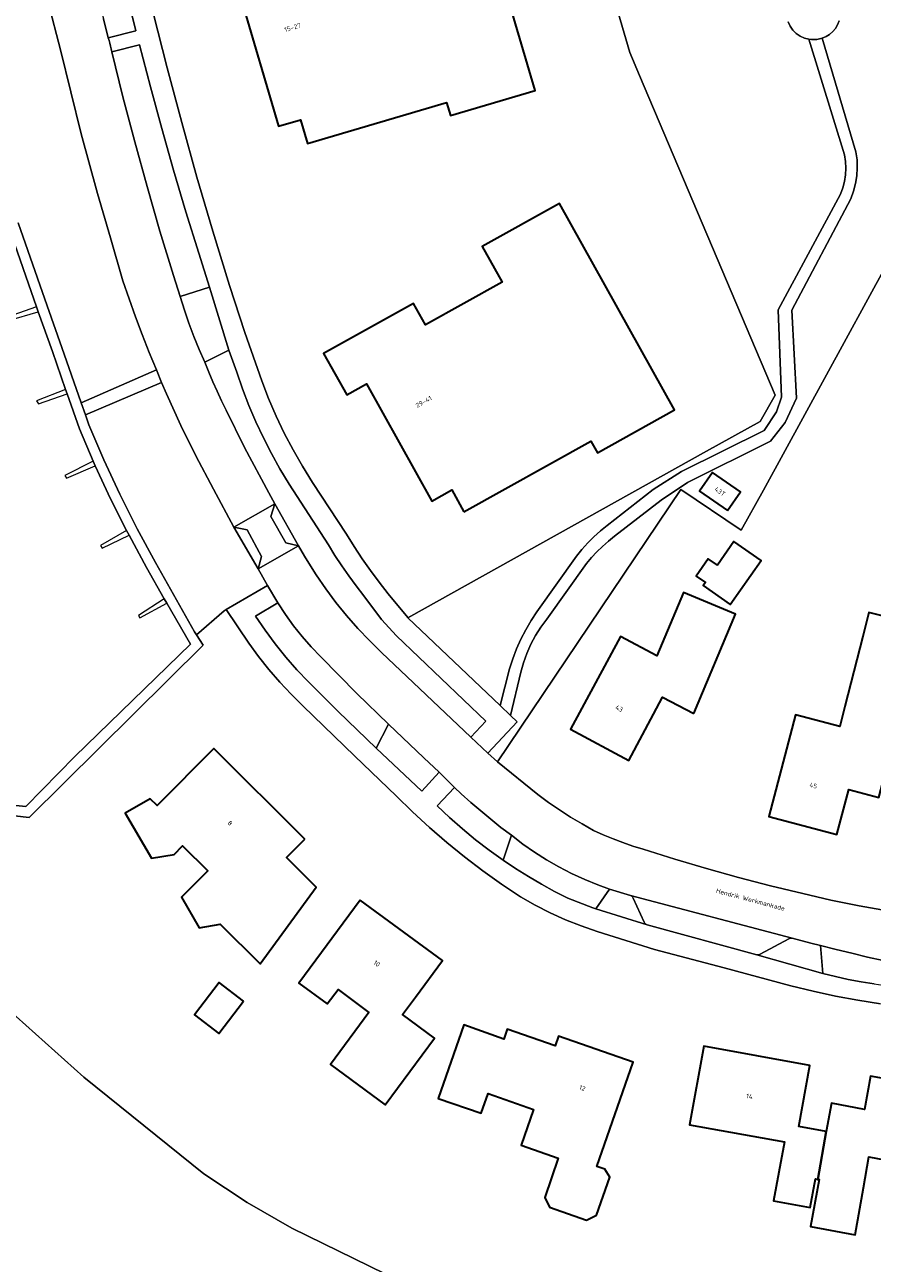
# Model space of a CAD drawing. Header units: metres. Extents: x 229229 to 231729, y 593167 to 595667.
# Tile 233 of 256: x 230768 to 230850, y 594683 to 594803. Entities that reach past the tile are written whole.
import ezdxf
from ezdxf.enums import TextEntityAlignment as Align

# ---------------------------------------------------------------- set-up
doc = ezdxf.new("R2010")
doc.units = ezdxf.units.M
for name, color, linetype, lineweight in [('B-WE-GR-GROENVOORZIENING-GV', 80, 'Continuous', 18), ('B-WE-KW-KUNSTWERK_STEIGER-GV', 170, 'Continuous', 18), ('B-WE-OG-BEBOUWING-GV', 7, 'Continuous', 35), ('B-WE-OG-BEBOUWING-T18', 10, 'Continuous', 18), ('B-WE-OG-TERREIN_CULTUURSCHEIDING-GV', 7, 'Continuous', 18), ('B-WE-OG-TERREIN_ERF-GV', 7, 'Continuous', 18), ('B-WE-OG-TOPOGRAFIE-T18', 10, 'Continuous', 18), ('B-WE-OG-WATER-GV', 130, 'Continuous', 18), ('B-WE-VH-VERHARDING_OPEN-GV', 252, 'Continuous', 18)]:
    doc.layers.add(name, color=color, linetype=linetype, lineweight=lineweight)
doc.styles.add('NLCS-ISO-M250-T18', font='NLCS-ISO.ttf', dxfattribs={"height": 0.45})

msp = doc.modelspace()

# ---------------------------------------------------------------- linework, layer by layer
at = {"layer": 'B-WE-GR-GROENVOORZIENING-GV'}
for points in [[(230818.519, 594827.984), (230826.554, 594800.482), (230827.494, 594798.269), (230840.634, 594767.285), (230839.184, 594764.749), (230833.982, 594761.867), (230805.052, 594745.745), (230813.999, 594737.238), (230814.896, 594740.786), (230815.211, 594741.763), (230815.579, 594742.722), (230815.998, 594743.66), (230816.468, 594744.573), (230816.986, 594745.46), (230817.552, 594746.317), (230821.387, 594751.692), (230821.919, 594752.35), (230822.483, 594752.979), (230823.079, 594753.579), (230823.705, 594754.148), (230824.359, 594754.684), (230828.824, 594758.176), (230831.576, 594759.897), (230839.572, 594763.87), (230840.781, 594765.675), (230841.242, 594767.114), (230840.939, 594775.559), (230846.973, 594786.759), (230847.196, 594787.371), (230847.358, 594788.002), (230847.456, 594788.646), (230847.49, 594789.297), (230847.46, 594789.947), (230847.365, 594790.592), (230843.906, 594801.774), (230843.466, 594801.892), (230843.054, 594802.084), (230842.681, 594802.345), (230842.359, 594802.666), (230842.098, 594803.039), (230841.906, 594803.451)], [(230846.842, 594803.545), (230846.688, 594803.17), (230846.478, 594802.823), (230846.216, 594802.512), (230845.91, 594802.246), (230845.566, 594802.031), (230845.193, 594801.872), (230848.463, 594790.864), (230848.567, 594790.099), (230848.597, 594789.328), (230848.552, 594788.558), (230848.433, 594787.795), (230848.24, 594787.048), (230847.976, 594786.323), (230842.254, 594775.538), (230842.709, 594767.02), (230841.608, 594764.662), (230840.197, 594762.848), (230832.129, 594758.836), (230829.602, 594757.144), (230825.062, 594753.654), (230824.479, 594753.166), (230823.916, 594752.654), (230823.375, 594752.118), (230822.857, 594751.561), (230822.363, 594750.983), (230818.502, 594745.59), (230817.929, 594744.822), (230817.416, 594744.014), (230816.965, 594743.168), (230816.58, 594742.291), (230816.262, 594741.387), (230816.014, 594740.462), (230815.01, 594736.277), (230815.632, 594735.646), (230812.802, 594732.611), (230813.732, 594731.784), (230831.487, 594758.174), (230837.333, 594754.208), (230839.509, 594758.097), (230875.341, 594823.74)]]:
    msp.add_lwpolyline(points, dxfattribs=at)
for points in [[(230776.503, 594811.826), (230773.658, 594811.018), (230774.136, 594809.2), (230774.613, 594807.382), (230775.088, 594805.564), (230775.563, 594803.745), (230776.037, 594801.926), (230778.709, 594802.589), (230778.25, 594804.432), (230777.8, 594806.277), (230777.358, 594808.125), (230776.926, 594809.974)], [(230779.049, 594801.246), (230776.366, 594800.569), (230777.454, 594796.204), (230778.596, 594791.854), (230779.791, 594787.517), (230781.039, 594783.196), (230782.34, 594778.89), (230783.008, 594776.844), (230785.835, 594777.765), (230784.793, 594781.042), (230783.557, 594785.058), (230782.365, 594789.086), (230781.216, 594793.128), (230780.111, 594797.181)], [(230797.358, 594752.788), (230793.552, 594758.681), (230792.669, 594760.151), (230791.836, 594761.651), (230791.056, 594763.178), (230790.329, 594764.731), (230789.655, 594766.309), (230789.036, 594767.908), (230788.472, 594769.528), (230787.699, 594771.657), (230785.375, 594770.488), (230785.76, 594769.543), (230786.162, 594768.605), (230786.58, 594767.674), (230787.015, 594766.75), (230787.467, 594765.835), (230789.223, 594762.242), (230791.572, 594757.832), (230792.169, 594756.776), (230792.17, 594756.775), (230794.477, 594752.7), (230795.033, 594751.717), (230795.295, 594751.276), (230796.168, 594749.886), (230797.097, 594748.532), (230798.08, 594747.217), (230799.115, 594745.943), (230800.201, 594744.711), (230801.335, 594743.525), (230802.517, 594742.385), (230811.158, 594734.186), (230812.6, 594735.706), (230803.954, 594743.979), (230802.506, 594745.574), (230800.791, 594747.865), (230800.056, 594748.815), (230799.345, 594749.783), (230798.658, 594750.768), (230797.996, 594751.77)], [(230837.272, 594757.936), (230836.029, 594756.124), (230833.311, 594757.989), (230834.554, 594759.801)], [(230796.611, 594741.942), (230795.685, 594742.907), (230794.806, 594743.915), (230793.976, 594744.964), (230793.197, 594746.052), (230792.472, 594747.176), (230790.307, 594745.889), (230791.219, 594744.526), (230792.191, 594743.204), (230793.221, 594741.927), (230794.307, 594740.697), (230795.446, 594739.517), (230798.311, 594736.656), (230801.992, 594733.111), (230803.194, 594735.443), (230800.124, 594738.408)], [(230810.217, 594728.697), (230809.584, 594729.301), (230807.889, 594727.515), (230809.094, 594726.377), (230810.338, 594725.281), (230811.618, 594724.229), (230812.934, 594723.221), (230814.283, 594722.258), (230815.085, 594724.663), (230814.078, 594725.428), (230813.087, 594726.215), (230812.113, 594727.022), (230811.156, 594727.85)], [(230826.893, 594718.57), (230826.86, 594718.638), (230826.815, 594718.7), (230826.761, 594718.753), (230826.699, 594718.797), (230826.63, 594718.829), (230824.584, 594719.441), (230823.256, 594717.536), (230828.236, 594715.981), (230828.162, 594716.014), (230828.095, 594716.058), (230828.036, 594716.112), (230827.986, 594716.176), (230827.947, 594716.246)], [(230845.03, 594714.004), (230844.095, 594714.216), (230842.288, 594714.704), (230842.222, 594714.713), (230842.156, 594714.711), (230842.09, 594714.7), (230842.027, 594714.679), (230841.968, 594714.649), (230839.17, 594713.139), (230839.111, 594713.109), (230839.047, 594713.087), (230838.982, 594713.076), (230838.915, 594713.074), (230838.849, 594713.083), (230845.244, 594711.283)]]:
    msp.add_lwpolyline(points, close=True, dxfattribs=at)
at = {"layer": 'B-WE-KW-KUNSTWERK_STEIGER-GV'}
for points in [[(230759.523, 594727.393), (230768.377, 594726.374), (230785.22, 594743.07), (230784.579, 594744.084), (230784.395, 594744.376), (230780.609, 594751.09), (230778.843, 594754.361), (230777.151, 594757.696), (230775.601, 594761.031), (230774.165, 594764.422), (230773.825, 594765.387), (230773.412, 594766.56), (230771.532, 594771.928), (230770.107, 594775.948), (230767.311, 594784.005)], [(230766.47, 594783.378), (230769.079, 594775.862), (230769.251, 594775.37), (230770.617, 594771.515), (230771.9, 594767.843), (230772.047, 594767.425), (230773.235, 594764.054), (230774.566, 594760.909), (230774.768, 594760.451), (230776.246, 594757.269), (230777.812, 594754.183), (230778.052, 594753.722), (230779.742, 594750.591), (230781.447, 594747.575), (230781.694, 594747.145), (230784.006, 594743.173), (230772.808, 594732.313), (230768.044, 594727.458), (230760.199, 594728.239)]]:
    msp.add_lwpolyline(points, dxfattribs=at)
for points in [[(230769.251, 594775.37), (230769.079, 594775.862), (230766.24, 594774.846), (230766.356, 594774.537)], [(230772.047, 594767.425), (230771.9, 594767.843), (230769.074, 594766.762), (230769.262, 594766.466)], [(230774.768, 594760.451), (230774.566, 594760.909), (230771.838, 594759.503), (230771.978, 594759.257)], [(230777.812, 594754.183), (230775.292, 594752.747), (230775.44, 594752.493), (230778.052, 594753.722)], [(230781.694, 594747.145), (230781.447, 594747.575), (230778.962, 594745.967), (230779.102, 594745.725)]]:
    msp.add_lwpolyline(points, close=True, dxfattribs=at)
at = {"layer": 'B-WE-OG-BEBOUWING-GV'}
for points in [[(230808.807, 594795.642), (230809.18, 594794.378), (230817.388, 594796.798), (230810.918, 594818.742), (230802.7, 594816.317), (230803.735, 594812.814), (230795.619, 594810.417), (230795.028, 594812.417), (230785.441, 594809.593), (230786.745, 594805.176), (230788.871, 594805.8), (230792.523, 594793.35), (230794.649, 594793.977), (230795.33, 594791.669)], [(230810.491, 594756.008), (230822.782, 594762.852), (230823.423, 594761.702), (230830.9, 594765.881), (230819.742, 594785.865), (230812.255, 594781.695), (230814.177, 594778.244), (230806.769, 594774.118), (230805.616, 594776.188), (230796.889, 594771.327), (230799.139, 594767.316), (230801.049, 594768.384), (230807.388, 594757.044), (230809.321, 594758.117)], [(230836.029, 594756.124), (230837.272, 594757.936), (230834.554, 594759.801), (230833.311, 594757.989)], [(230835.044, 594750.834), (230834.162, 594751.448), (230832.998, 594749.779), (230833.878, 594749.166), (230833.659, 594748.852), (230836.293, 594747.017), (230839.272, 594751.291), (230836.641, 594753.125)], [(230832.755, 594736.468), (230836.807, 594746.072), (230831.758, 594748.199), (230829.165, 594742.045), (230825.653, 594743.926), (230820.819, 594734.949), (230826.452, 594731.916), (230828.864, 594736.409), (230829.738, 594738.036)], [(230849.118, 594743.92), (230847.391, 594737.145), (230846.898, 594735.212), (230842.623, 594736.335), (230840.027, 594726.484), (230846.622, 594724.747), (230847.767, 594729.092), (230850.664, 594728.328), (230852.878, 594736.728), (230852.188, 594736.911), (230853.626, 594742.553), (230852.93, 594742.731), (230853.575, 594745.263), (230849.711, 594746.248)], [(230795.066, 594724.285), (230786.244, 594733.068), (230780.755, 594727.545), (230780.095, 594728.194), (230777.673, 594726.803), (230780.208, 594722.457), (230782.405, 594722.819), (230783.236, 594723.643), (230785.675, 594721.234), (230783.123, 594718.667), (230784.839, 594715.693), (230786.879, 594716.071), (230790.753, 594712.229), (230796.179, 594719.637), (230793.295, 594722.504)], [(230800.428, 594718.392), (230794.507, 594710.346), (230797.253, 594708.33), (230798.288, 594709.73), (230801.288, 594707.513), (230797.572, 594702.472), (230802.871, 594698.56), (230807.65, 594705.02), (230804.545, 594707.316), (230805.782, 594708.988), (230808.399, 594712.526)], [(230789.146, 594708.601), (230786.789, 594710.409), (230784.38, 594707.269), (230786.737, 594705.461)], [(230807.98, 594699.168), (230812.163, 594697.739), (230812.848, 594699.662), (230817.229, 594698.103), (230816.017, 594694.643), (230819.611, 594693.384), (230818.329, 594689.589), (230818.784, 594688.633), (230822.362, 594687.38), (230823.341, 594687.854), (230824.619, 594691.545), (230824.134, 594692.326), (230823.352, 594692.597), (230826.892, 594702.686), (230819.661, 594705.223), (230819.325, 594704.259), (230814.683, 594705.88), (230814.348, 594704.93), (230810.491, 594706.29)], [(230845.584, 594695.967), (230842.918, 594696.452), (230843.996, 594702.377), (230833.736, 594704.24), (230832.352, 594696.631), (230841.526, 594694.963), (230840.991, 594692.02), (230840.486, 594689.243), (230844.026, 594688.599), (230844.531, 594691.376), (230844.758, 594691.335)], [(230845.584, 594695.967), (230844.758, 594691.335), (230844.886, 594691.311), (230844.057, 594686.754), (230848.382, 594685.967), (230849.183, 594690.528), (230849.706, 594693.505), (230856.306, 594692.269), (230857.706, 594690.254), (230861.997, 594693.186), (230860.582, 594695.247), (230861.323, 594699.255), (230849.875, 594701.328), (230849.291, 594698.119), (230846.082, 594698.703)]]:
    msp.add_lwpolyline(points, close=True, dxfattribs=at)
at = {"layer": 'B-WE-OG-TERREIN_CULTUURSCHEIDING-GV'}
msp.add_lwpolyline([(230773.825, 594765.387), (230774.165, 594764.422), (230775.601, 594761.031), (230777.151, 594757.696), (230778.843, 594754.361), (230780.609, 594751.09), (230784.395, 594744.376), (230784.579, 594744.084), (230787.263, 594746.398), (230787.439, 594746.527), (230791.465, 594748.869), (230790.538, 594750.472), (230788.185, 594754.521), (230786.214, 594758.185), (230784.518, 594761.414), (230783.068, 594764.359), (230781.671, 594767.422), (230781.187, 594768.521)], close=True, dxfattribs=at)
at = {"layer": 'B-WE-OG-TERREIN_ERF-GV'}
for points in [[(230767.311, 594784.005), (230770.107, 594775.948), (230771.532, 594771.928), (230773.412, 594766.56), (230780.697, 594769.739), (230779.989, 594771.444), (230779.311, 594773.162), (230778.663, 594774.891), (230778.046, 594776.631), (230777.46, 594778.382), (230776.258, 594782.54), (230774.991, 594786.836), (230773.395, 594792.619), (230771.392, 594800.742), (230770.199, 594805.333), (230769.429, 594808.682), (230764.795, 594830.364)], [(230780.378, 594804.33), (230781.728, 594799.013), (230783.145, 594793.714), (230784.627, 594788.432), (230786.176, 594783.17), (230787.79, 594777.927), (230789.275, 594773.38), (230790.904, 594768.679), (230791.564, 594766.966), (230792.29, 594765.28), (230793.079, 594763.623), (230793.931, 594761.998), (230794.845, 594760.406), (230795.819, 594758.85), (230799.102, 594753.821), (230799.842, 594752.625), (230800.616, 594751.451), (230801.423, 594750.299), (230802.262, 594749.17), (230803.133, 594748.066), (230805.042, 594745.755), (230805.052, 594745.745), (230833.982, 594761.867), (230839.184, 594764.749), (230840.634, 594767.285), (230827.494, 594798.269), (230826.554, 594800.482), (230818.519, 594827.984)], [(230875.341, 594823.74), (230839.509, 594758.097), (230837.333, 594754.208), (230831.487, 594758.174), (230813.732, 594731.784), (230817.632, 594728.612), (230818.672, 594727.851), (230819.735, 594727.122), (230820.819, 594726.425), (230821.925, 594725.763), (230823.05, 594725.134), (230823.984, 594724.709), (230824.932, 594724.315), (230825.892, 594723.953), (230826.864, 594723.623), (230827.846, 594723.325), (230830.906, 594722.354), (230833.984, 594721.44), (230837.077, 594720.581), (230840.186, 594719.78), (230843.309, 594719.035), (230846.035, 594718.395), (230848.778, 594717.829), (230851.535, 594717.337)], [(230759.523, 594727.393), (230768.377, 594726.374), (230785.22, 594743.07), (230784.579, 594744.084), (230784.395, 594744.376), (230780.609, 594751.09), (230778.843, 594754.361), (230777.151, 594757.696), (230775.601, 594761.031), (230774.165, 594764.422), (230773.825, 594765.387), (230773.412, 594766.56), (230771.532, 594771.928), (230770.107, 594775.948), (230767.311, 594784.005)], [(230766.47, 594783.378), (230769.079, 594775.862), (230769.251, 594775.37), (230770.617, 594771.515), (230771.9, 594767.843), (230772.047, 594767.425), (230773.235, 594764.054), (230774.566, 594760.909), (230774.768, 594760.451), (230776.246, 594757.269), (230777.812, 594754.183), (230778.052, 594753.722), (230779.742, 594750.591), (230781.447, 594747.575), (230781.694, 594747.145), (230784.006, 594743.173), (230772.808, 594732.313), (230768.044, 594727.458), (230760.199, 594728.239)], [(230850.834, 594708.343), (230848.648, 594708.686), (230846.472, 594709.09), (230844.309, 594709.553), (230842.159, 594710.077), (230835.709, 594711.812), (230828.957, 594713.615), (230823.388, 594715.356), (230821.845, 594715.888), (230820.327, 594716.491), (230818.84, 594717.163), (230817.384, 594717.903), (230815.965, 594718.709), (230814.116, 594719.939), (230812.308, 594721.228), (230810.541, 594722.574), (230808.819, 594723.975), (230807.142, 594725.432), (230805.513, 594726.941), (230803.933, 594728.501), (230799.91, 594732.327), (230794.884, 594737.213), (230793.744, 594738.339), (230792.649, 594739.509), (230791.601, 594740.722), (230790.602, 594741.975), (230789.653, 594743.266), (230787.439, 594746.527), (230787.263, 594746.398), (230784.579, 594744.084), (230785.22, 594743.07), (230768.377, 594726.374), (230759.523, 594727.393)], [(230766.183, 594707.955), (230773.657, 594701.244), (230785.297, 594691.887), (230789.487, 594689.083), (230793.806, 594686.605), (230802.844, 594682.194)]]:
    msp.add_lwpolyline(points, dxfattribs=at)
for points in [[(230817.388, 594796.798), (230809.18, 594794.378), (230808.807, 594795.642), (230795.33, 594791.669), (230794.649, 594793.977), (230792.523, 594793.35), (230788.871, 594805.8), (230786.745, 594805.176), (230785.441, 594809.593), (230795.028, 594812.417), (230795.619, 594810.417), (230803.735, 594812.814), (230802.7, 594816.317), (230810.918, 594818.742)], [(230819.742, 594785.865), (230830.9, 594765.881), (230823.423, 594761.702), (230822.782, 594762.852), (230810.491, 594756.008), (230809.321, 594758.117), (230807.388, 594757.044), (230801.049, 594768.384), (230799.139, 594767.316), (230796.889, 594771.327), (230805.616, 594776.188), (230806.769, 594774.118), (230814.177, 594778.244), (230812.255, 594781.695)], [(230836.293, 594747.017), (230833.659, 594748.852), (230833.878, 594749.166), (230832.998, 594749.779), (230834.162, 594751.448), (230835.044, 594750.834), (230836.641, 594753.125), (230839.272, 594751.291)], [(230832.755, 594736.468), (230829.738, 594738.036), (230828.864, 594736.409), (230826.452, 594731.916), (230820.819, 594734.949), (230825.653, 594743.926), (230829.165, 594742.045), (230831.758, 594748.199), (230836.807, 594746.072)], [(230852.878, 594736.728), (230850.664, 594728.328), (230847.767, 594729.092), (230846.622, 594724.747), (230840.027, 594726.484), (230842.623, 594736.335), (230846.898, 594735.212), (230847.391, 594737.145), (230849.118, 594743.92), (230849.711, 594746.248), (230853.575, 594745.263), (230852.93, 594742.731), (230853.626, 594742.553), (230852.188, 594736.911)], [(230795.066, 594724.285), (230793.295, 594722.504), (230796.179, 594719.637), (230790.753, 594712.229), (230786.879, 594716.071), (230784.839, 594715.693), (230783.123, 594718.667), (230785.675, 594721.234), (230783.236, 594723.643), (230782.405, 594722.819), (230780.208, 594722.457), (230777.673, 594726.803), (230780.095, 594728.194), (230780.755, 594727.545), (230786.244, 594733.068)], [(230805.782, 594708.988), (230804.545, 594707.316), (230807.65, 594705.02), (230802.871, 594698.56), (230797.572, 594702.472), (230801.288, 594707.513), (230798.288, 594709.73), (230797.253, 594708.33), (230794.507, 594710.346), (230800.428, 594718.392), (230808.399, 594712.526)], [(230789.146, 594708.601), (230786.737, 594705.461), (230784.38, 594707.269), (230786.789, 594710.409)], [(230814.348, 594704.93), (230814.683, 594705.88), (230819.325, 594704.259), (230819.661, 594705.223), (230826.892, 594702.686), (230823.352, 594692.597), (230824.134, 594692.326), (230824.619, 594691.545), (230823.341, 594687.854), (230822.362, 594687.38), (230818.784, 594688.633), (230818.329, 594689.589), (230819.611, 594693.384), (230816.017, 594694.643), (230817.229, 594698.103), (230812.848, 594699.662), (230812.163, 594697.739), (230807.98, 594699.168), (230810.491, 594706.29)], [(230861.323, 594699.255), (230860.582, 594695.247), (230861.997, 594693.186), (230857.706, 594690.254), (230856.306, 594692.269), (230849.706, 594693.505), (230849.183, 594690.528), (230848.382, 594685.967), (230844.057, 594686.754), (230844.886, 594691.311), (230844.758, 594691.335), (230844.531, 594691.376), (230844.026, 594688.599), (230840.486, 594689.243), (230840.991, 594692.02), (230841.526, 594694.963), (230832.352, 594696.631), (230833.736, 594704.24), (230843.996, 594702.377), (230842.918, 594696.452), (230845.584, 594695.967), (230846.082, 594698.703), (230849.291, 594698.119), (230849.875, 594701.328)]]:
    msp.add_lwpolyline(points, close=True, dxfattribs=at)
at = {"layer": 'B-WE-OG-WATER-GV'}
for points in [[(230760.199, 594728.239), (230768.044, 594727.458), (230772.808, 594732.313), (230784.006, 594743.173), (230781.694, 594747.145), (230781.447, 594747.575), (230779.742, 594750.591), (230778.052, 594753.722), (230777.812, 594754.183), (230776.246, 594757.269), (230774.768, 594760.451), (230774.566, 594760.909), (230773.235, 594764.054), (230772.047, 594767.425), (230771.9, 594767.843), (230770.617, 594771.515), (230769.251, 594775.37), (230769.079, 594775.862), (230766.47, 594783.378)], [(230802.844, 594682.194), (230793.806, 594686.605), (230789.487, 594689.083), (230785.297, 594691.887), (230773.657, 594701.244), (230766.183, 594707.955)]]:
    msp.add_lwpolyline(points, dxfattribs=at)
at = {"layer": 'B-WE-VH-VERHARDING_OPEN-GV'}
for points in [[(230770.199, 594805.333), (230771.392, 594800.742), (230773.395, 594792.619), (230774.991, 594786.836), (230776.258, 594782.54), (230777.46, 594778.382), (230778.046, 594776.631), (230778.663, 594774.891), (230779.311, 594773.162), (230779.989, 594771.444), (230780.697, 594769.739), (230781.187, 594768.521), (230781.671, 594767.422), (230783.068, 594764.359), (230784.518, 594761.414), (230786.214, 594758.185), (230788.185, 594754.521), (230792.169, 594756.776), (230791.572, 594757.832), (230789.223, 594762.242), (230787.467, 594765.835), (230787.015, 594766.75), (230786.58, 594767.674), (230786.162, 594768.605), (230785.76, 594769.543), (230785.375, 594770.488), (230784.832, 594771.732), (230784.323, 594772.991), (230783.849, 594774.263), (230783.411, 594775.548), (230783.008, 594776.844), (230782.34, 594778.89), (230781.039, 594783.196), (230779.791, 594787.517), (230778.596, 594791.854), (230777.454, 594796.204), (230776.366, 594800.569), (230776.302, 594800.841), (230776.237, 594801.113), (230776.172, 594801.384), (230776.105, 594801.655), (230776.037, 594801.926), (230775.563, 594803.745)], [(230778.25, 594804.432), (230778.709, 594802.589), (230776.037, 594801.926), (230776.105, 594801.655), (230776.172, 594801.384), (230776.237, 594801.113), (230776.302, 594800.841), (230776.366, 594800.569), (230779.049, 594801.246), (230780.111, 594797.181), (230781.216, 594793.128), (230782.365, 594789.086), (230783.557, 594785.058), (230784.793, 594781.042), (230785.835, 594777.765), (230787.699, 594771.657), (230788.472, 594769.528), (230789.036, 594767.908), (230789.655, 594766.309), (230790.329, 594764.731), (230791.056, 594763.178), (230791.836, 594761.651), (230792.669, 594760.151), (230793.552, 594758.681), (230797.358, 594752.788), (230797.996, 594751.77), (230798.658, 594750.768), (230799.345, 594749.783), (230800.056, 594748.815), (230800.791, 594747.865), (230802.506, 594745.574), (230803.954, 594743.979), (230812.6, 594735.706), (230811.158, 594734.186), (230812.802, 594732.611), (230815.632, 594735.646), (230815.01, 594736.277), (230813.999, 594737.238), (230805.052, 594745.745), (230805.042, 594745.755), (230803.133, 594748.066), (230802.262, 594749.17), (230801.423, 594750.299), (230800.616, 594751.451), (230799.842, 594752.625), (230799.102, 594753.821), (230795.819, 594758.85), (230794.845, 594760.406), (230793.931, 594761.998), (230793.079, 594763.623), (230792.29, 594765.28), (230791.564, 594766.966), (230790.904, 594768.679), (230789.275, 594773.38), (230787.79, 594777.927), (230786.176, 594783.17), (230784.627, 594788.432), (230783.145, 594793.714), (230781.728, 594799.013), (230780.378, 594804.33)], [(230841.906, 594803.451), (230842.098, 594803.039), (230842.359, 594802.666), (230842.681, 594802.345), (230843.054, 594802.084), (230843.466, 594801.892), (230843.906, 594801.774), (230844.165, 594801.742), (230844.425, 594801.736), (230844.685, 594801.755), (230844.942, 594801.801), (230845.193, 594801.872), (230845.566, 594802.031), (230845.91, 594802.246), (230846.216, 594802.512), (230846.478, 594802.823), (230846.688, 594803.17), (230846.842, 594803.545)], [(230851.535, 594717.337), (230848.778, 594717.829), (230846.035, 594718.395), (230843.309, 594719.035), (230840.186, 594719.78), (230837.077, 594720.581), (230833.984, 594721.44), (230830.906, 594722.354), (230827.846, 594723.325), (230826.864, 594723.623), (230825.892, 594723.953), (230824.932, 594724.315), (230823.984, 594724.709), (230823.05, 594725.134), (230821.925, 594725.763), (230820.819, 594726.425), (230819.735, 594727.122), (230818.672, 594727.851), (230817.632, 594728.612), (230813.732, 594731.784), (230812.802, 594732.611), (230811.158, 594734.186), (230802.517, 594742.385), (230801.335, 594743.525), (230800.201, 594744.711), (230799.115, 594745.943), (230798.08, 594747.217), (230797.097, 594748.532), (230796.168, 594749.886), (230795.295, 594751.276), (230795.033, 594751.717), (230794.477, 594752.7), (230790.538, 594750.472), (230791.465, 594748.869), (230792.472, 594747.176), (230793.197, 594746.052), (230793.976, 594744.964), (230794.806, 594743.915), (230795.685, 594742.907), (230796.611, 594741.942), (230800.124, 594738.408), (230803.194, 594735.443), (230806.592, 594732.161), (230808.099, 594730.777), (230809.584, 594729.301), (230810.217, 594728.697), (230811.156, 594727.85), (230812.113, 594727.022), (230813.087, 594726.215), (230814.078, 594725.428), (230815.085, 594724.663), (230816.182, 594723.817), (230817.317, 594723.023), (230818.487, 594722.282), (230819.69, 594721.596), (230820.923, 594720.966), (230822.185, 594720.393), (230823.471, 594719.88), (230824.584, 594719.441), (230826.63, 594718.829), (230842.288, 594714.704), (230844.095, 594714.216), (230845.03, 594714.004), (230846.546, 594713.613), (230848.065, 594713.236), (230849.588, 594712.874), (230851.114, 594712.526)], [(230850.225, 594710.261), (230848.97, 594710.469), (230847.722, 594710.709), (230846.479, 594710.981), (230845.244, 594711.283), (230838.849, 594713.083), (230828.236, 594715.981), (230823.256, 594717.536), (230822.971, 594717.625), (230820.567, 594718.57), (230819.267, 594719.231), (230817.987, 594719.931), (230816.729, 594720.669), (230815.494, 594721.445), (230814.283, 594722.258), (230812.934, 594723.221), (230811.618, 594724.229), (230810.338, 594725.281), (230809.094, 594726.377), (230807.889, 594727.515), (230809.584, 594729.301), (230808.099, 594730.777), (230806.4, 594728.928), (230801.992, 594733.111), (230798.311, 594736.656), (230795.446, 594739.517), (230794.307, 594740.697), (230793.221, 594741.927), (230792.191, 594743.204), (230791.219, 594744.526), (230790.307, 594745.889), (230792.472, 594747.176), (230791.465, 594748.869), (230787.439, 594746.527), (230789.653, 594743.266), (230790.602, 594741.975), (230791.601, 594740.722), (230792.649, 594739.509), (230793.744, 594738.339), (230794.884, 594737.213), (230799.91, 594732.327), (230803.933, 594728.501), (230805.513, 594726.941), (230807.142, 594725.432), (230808.819, 594723.975), (230810.541, 594722.574), (230812.308, 594721.228), (230814.116, 594719.939), (230815.965, 594718.709), (230817.384, 594717.903), (230818.84, 594717.163), (230820.327, 594716.491), (230821.845, 594715.888), (230823.388, 594715.356), (230828.957, 594713.615), (230835.709, 594711.812), (230842.159, 594710.077), (230844.309, 594709.553), (230846.472, 594709.09), (230848.648, 594708.686), (230850.834, 594708.343)]]:
    msp.add_lwpolyline(points, dxfattribs=at)
for points in [[(230848.463, 594790.864), (230845.193, 594801.872), (230844.942, 594801.801), (230844.685, 594801.755), (230844.425, 594801.736), (230844.165, 594801.742), (230843.906, 594801.774), (230847.365, 594790.592), (230847.46, 594789.947), (230847.49, 594789.297), (230847.456, 594788.646), (230847.358, 594788.002), (230847.196, 594787.371), (230846.973, 594786.759), (230840.939, 594775.559), (230841.242, 594767.114), (230840.781, 594765.675), (230839.572, 594763.87), (230831.576, 594759.897), (230828.824, 594758.176), (230824.359, 594754.684), (230823.705, 594754.148), (230823.079, 594753.579), (230822.483, 594752.979), (230821.919, 594752.35), (230821.387, 594751.692), (230817.552, 594746.317), (230816.986, 594745.46), (230816.468, 594744.573), (230815.998, 594743.66), (230815.579, 594742.722), (230815.211, 594741.763), (230814.896, 594740.786), (230813.999, 594737.238), (230815.01, 594736.277), (230816.014, 594740.462), (230816.262, 594741.387), (230816.58, 594742.291), (230816.965, 594743.168), (230817.416, 594744.014), (230817.929, 594744.822), (230818.502, 594745.59), (230822.363, 594750.983), (230822.857, 594751.561), (230823.375, 594752.118), (230823.916, 594752.654), (230824.479, 594753.166), (230825.062, 594753.654), (230829.602, 594757.144), (230832.129, 594758.836), (230840.197, 594762.848), (230841.608, 594764.662), (230842.709, 594767.02), (230842.254, 594775.538), (230847.976, 594786.323), (230848.24, 594787.048), (230848.433, 594787.795), (230848.552, 594788.558), (230848.597, 594789.328), (230848.567, 594790.099)], [(230785.835, 594777.765), (230783.008, 594776.844), (230783.411, 594775.548), (230783.849, 594774.263), (230784.323, 594772.991), (230784.832, 594771.732), (230785.375, 594770.488), (230787.699, 594771.657)], [(230773.412, 594766.56), (230773.825, 594765.387), (230781.187, 594768.521), (230780.697, 594769.739)], [(230790.538, 594750.472), (230794.477, 594752.7), (230793.237, 594753.001), (230791.777, 594755.549), (230792.17, 594756.775), (230792.169, 594756.776), (230788.185, 594754.521), (230789.489, 594754.254), (230790.887, 594751.671)], [(230794.477, 594752.7), (230792.17, 594756.775), (230791.777, 594755.549), (230793.237, 594753.001)], [(230788.185, 594754.521), (230790.538, 594750.472), (230790.887, 594751.671), (230789.489, 594754.254)], [(230803.194, 594735.443), (230801.992, 594733.111), (230806.4, 594728.928), (230808.099, 594730.777), (230806.592, 594732.161)], [(230815.085, 594724.663), (230814.283, 594722.258), (230815.494, 594721.445), (230816.729, 594720.669), (230817.987, 594719.931), (230819.267, 594719.231), (230820.567, 594718.57), (230822.971, 594717.625), (230823.256, 594717.536), (230824.584, 594719.441), (230823.471, 594719.88), (230822.185, 594720.393), (230820.923, 594720.966), (230819.69, 594721.596), (230818.487, 594722.282), (230817.317, 594723.023), (230816.182, 594723.817)], [(230826.63, 594718.829), (230826.699, 594718.797), (230826.761, 594718.753), (230826.815, 594718.7), (230826.86, 594718.638), (230826.893, 594718.57), (230827.947, 594716.246), (230827.986, 594716.176), (230828.036, 594716.112), (230828.095, 594716.058), (230828.162, 594716.014), (230828.236, 594715.981), (230838.849, 594713.083), (230838.915, 594713.074), (230838.982, 594713.076), (230839.047, 594713.087), (230839.111, 594713.109), (230839.17, 594713.139), (230841.968, 594714.649), (230842.027, 594714.679), (230842.09, 594714.7), (230842.156, 594714.711), (230842.222, 594714.713), (230842.288, 594714.704)], [(230852.643, 594712.192), (230851.114, 594712.526), (230849.588, 594712.874), (230848.065, 594713.236), (230846.546, 594713.613), (230845.03, 594714.004), (230845.244, 594711.283), (230846.479, 594710.981), (230847.722, 594710.709), (230848.97, 594710.469), (230850.225, 594710.261), (230851.484, 594710.084)]]:
    msp.add_lwpolyline(points, close=True, dxfattribs=at)

# ---------------------------------------------------------------- texts
at = {"layer": 'B-WE-OG-BEBOUWING-T18', "style": 'NLCS-ISO-M250-T18'}
for s, rotation, p in [('15-27', 16.4, (230793.887, 594802.912)), ('29-41', 29.2, (230806.589, 594766.671)), ('43T', 325.6, (230835.292, 594757.963)), ('43', 331.7, (230825.532, 594736.954)), ('45', 345.3, (230844.343, 594729.484)), ('8', 315.4, (230787.833, 594725.842)), ('10', 323.6, (230802.043, 594712.237)), ('12', 340.7, (230821.952, 594700.18)), ('14', 349.7, (230838.151, 594699.373))]:
    msp.add_text(s, height=0.45, rotation=rotation, dxfattribs=at).set_placement(p, align=Align.MIDDLE)
at = {"layer": 'B-WE-OG-TOPOGRAFIE-T18', "style": 'NLCS-ISO-M250-T18'}
msp.add_text('Hendrik Werkmankade', height=0.45, rotation=345.1, dxfattribs=at).set_placement((230838.247, 594718.441), align=Align.MIDDLE)

doc.saveas('drawing.dxf')
